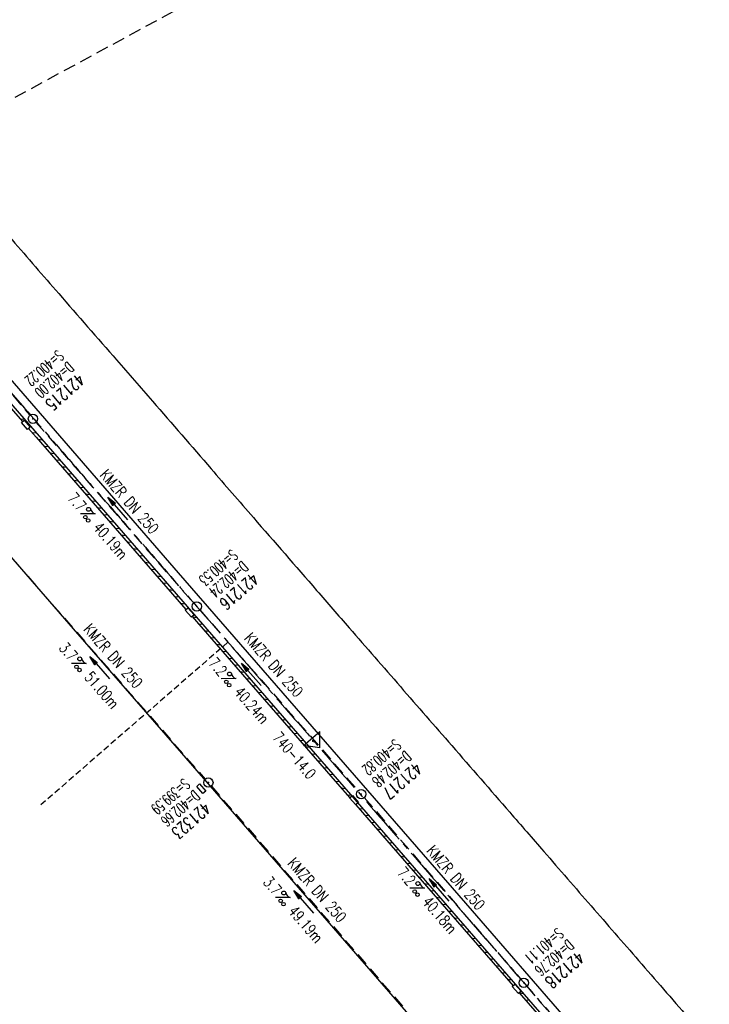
# Model space of a CAD drawing. Extents: x 450316 to 454644, y 428795 to 436505.
# Tile 223 of 256: x 451288 to 451399, y 434903 to 435062. Entities that reach past the tile are written whole.
import ezdxf
from ezdxf.enums import TextEntityAlignment as Align

# ---------------------------------------------------------------- set-up
doc = ezdxf.new("R2010")
doc.units = 0
doc.header["$LTSCALE"] = 2
doc.header["$MEASUREMENT"] = 0
for name, pattern in [('ACHSE', [5.5, 4, -0.5, 0.5, -0.5]), ('GESTRICH-X2', [1.5, 1, -0.5]), ('GESTRICHELT', [0.75, 0.5, -0.25])]:
    doc.linetypes.add(name, pattern=pattern)
doc.layers.get('0').update_dxf_attribs({"linetype": 'CONTINUOUS'})
for name, color, linetype in [('ACHSETOP', 1, 'ACHSE'), ('FBR', 8, 'CONTINUOUS'), ('HEKTOM', 1, 'GESTRICHELT'), ('KANAL', 7, 'GESTRICH-X2'), ('Netzknoten_PKT', 7, 'CONTINUOUS'), ('Netzknoten_PKT-NR', 7, 'CONTINUOUS'), ('Netzknoten_SIGNATUR', 7, 'CONTINUOUS'), ('PFEIL', 7, 'CONTINUOUS'), ('RINNE', 8, 'CONTINUOUS'), ('SCHACHTNR', 6, 'CONTINUOUS'), ('SCHSYMBOL', 7, 'CONTINUOUS'), ('TEXTO', 4, 'CONTINUOUS'), ('TEXTU', 4, 'CONTINUOUS')]:
    doc.layers.add(name, color=color, linetype=linetype)
doc.styles.add('ROMANS', font='romans.shx', dxfattribs={"width": 0.8})

# ---------------------------------------------------------------- blocks, each defined once
blk = doc.blocks.new('PROM')
blk.add_line((1.57, 1.82), (0.02, 0.02))
for centre, radius in [((0.32, 1.51), 0.317), ((0.94, 0.29), 0.283), ((1.64, 0.29), 0.283)]:
    blk.add_circle(centre, radius)
blk.add_arc((0.99, 2.68), 1.03, 239.1414, 303.3549)
blk = doc.blocks.new('PFEIL2')
at = {"color": 0}
for p, q in [((0.88, 0), (-2.4, -0.01)), ((0.88, -0.27), (0.88, 0.28)), ((0.88, 0.28), (2.43, 0.01)), ((0.91, 0.27), (0.88, 0.26)), ((0.97, 0.26), (0.88, 0.25)), ((1.02, 0.25), (0.88, 0.23)), ((1.07, 0.24), (0.88, 0.21)), ((1.13, 0.23), (0.88, 0.19)), ((1.18, 0.22), (0.88, 0.17)), ((1.24, 0.21), (0.88, 0.15)), ((1.29, 0.21), (0.88, 0.14)), ((1.34, 0.2), (0.88, 0.12)), ((1.4, 0.19), (0.88, 0.1)), ((1.45, 0.18), (0.88, 0.08)), ((1.51, 0.17), (0.88, 0.06)), ((1.56, 0.16), (0.88, 0.04)), ((1.61, 0.15), (0.88, 0.02)), ((1.67, 0.14), (0.88, 0.01)), ((1.72, 0.13), (0.88, -0.01)), ((1.78, 0.12), (0.88, -0.03)), ((1.83, 0.11), (0.88, -0.05)), ((1.88, 0.1), (0.88, -0.07)), ((1.94, 0.09), (0.88, -0.09)), ((2.05, 0.08), (0.88, -0.12)), ((1.99, 0.08), (0.88, -0.11)), ((2.1, 0.07), (0.88, -0.14)), ((2.15, 0.06), (0.88, -0.16)), ((2.21, 0.05), (0.88, -0.18)), ((2.26, 0.04), (0.88, -0.2)), ((2.32, 0.03), (0.88, -0.22)), ((2.37, 0.02), (0.88, -0.23)), ((2.42, 0.01), (0.88, -0.25)), ((2.43, 0.01), (0.88, -0.27))]:
    blk.add_line(p, q, dxfattribs=at)
blk = doc.blocks.new('GST')
at = {"color": 0}
blk.add_circle((0, 0), 0.75, dxfattribs=at)
blk.add_point((0, 0), dxfattribs=at)
blk = doc.blocks.new('17')
blk.add_lwpolyline([(-0.76, -1.22), (0.75, -1.22), (0.75, -1.8), (-0.76, -1.8)], close=True)
blk.add_blockref('GST', (0, 0))
blk = doc.blocks.new('PKT')
at = {"color": 0}
blk.add_circle((0, 0), 0.15, dxfattribs=at)
blk.add_point((0, 0), dxfattribs=at)
blk = doc.blocks.new('Station_Netzknoten')
at = {"layer": 'Netzknoten_SIGNATUR'}
for p, q in [((-1.75, 0.5), (1.75, 0.5)), ((0, -1.5), (-1.75, 0.5)), ((0, -1.5), (1.75, 0.5))]:
    blk.add_line(p, q, dxfattribs=at)
blk.add_point((0, 0), dxfattribs=at)

msp = doc.modelspace()

# ---------------------------------------------------------------- linework, layer by layer
at = {"layer": 'ACHSETOP', "flags": 128}
msp.add_lwpolyline([(451271.77, 435019.04, -0.000001), (451272.37, 435018.35, -0.000032), (451272.39, 435018.33), (451288.79, 434999.46, -0.000002), (451296.99, 434990.03, 0.000007), (451305.2, 434980.6, 0.000007), (451313.4, 434971.16, -0.000007), (451321.6, 434961.73, -0.000007), (451329.8, 434952.3, 0.000007), (451338, 434942.87, 0.000007), (451346.21, 434933.43, -0.000007), (451354.41, 434924, -0.000007), (451362.61, 434914.57, 0.000011), (451370.81, 434905.14, 0.000001), (451379.01, 434895.7, 0.000001), (451387.22, 434886.27), (451403.62, 434867.4), (451420.02, 434848.54), (451436.43, 434829.67, -0.000013), (451444.63, 434820.24, 0.000007), (451452.83, 434810.81, 0.000007), (451461.03, 434801.38, -0.000007), (451469.24, 434791.94, -0.000007), (451477.44, 434782.51, 0.000007), (451485.64, 434773.08, 0.000007), (451493.84, 434763.64, -0.000007), (451502.04, 434754.21, -0.000007), (451510.25, 434744.78, 0.000007), (451518.45, 434735.35, 0.000007), (451526.65, 434725.91, -0.000007), (451534.85, 434716.48, -0.000007), (451543.05, 434707.05, 0.000011), (451551.26, 434697.61, 0.000001), (451559.46, 434688.18, 0.000001), (451567.66, 434678.75), (451584.07, 434659.88, -0.000001), (451592.27, 434650.45, -0.000001), (451600.47, 434641.02, -0.000011), (451608.67, 434631.59, 0.000013), (451616.87, 434622.15), (451633.28, 434603.29), (451649.68, 434584.42, -0.000013), (451657.88, 434574.99, 0.000007), (451666.09, 434565.56, 0.000007), (451674.29, 434556.12, -0.000007), (451682.49, 434546.69, -0.000007), (451690.69, 434537.26, 0.000006), (451698.89, 434527.83), (451715.3, 434508.96, -0.000015), (451721.01, 434502.39, 0.000008), (451726.72, 434495.82, 0.000958), (451727.52, 434494.91, 0.000181), (451731.72, 434490.11, 0.003894), (451738.18, 434482.87, 0.00247), (451748.5, 434471.58, 0.003793), (451756.23, 434463.34, 0.003129), (451765.74, 434453.48, 0.00313), (451774.53, 434444.59, 0.003132), (451783.43, 434435.81, 0.003134), (451792.43, 434427.15, 0.003132), (451801.55, 434418.59, 0.003131), (451810.77, 434410.15, 0.00313), (451820.1, 434401.83, 0.003133), (451829.54, 434393.62, 0.003138), (451839.07, 434385.54, 0.003131), (451848.69, 434377.58, 0.003125), (451858.43, 434369.73, 0.003124), (451868.27, 434362, 0.00313), (451878.19, 434354.41, 0.003138), (451888.2, 434346.95, 0.003133), (451898.32, 434339.59, 0.003131), (451908.52, 434332.37, 0.003131), (451918.82, 434325.28, 0.003132), (451929.21, 434318.32, 0.003136), (451939.67, 434311.49, 0.00313), (451950.21, 434304.8, 0.003123), (451960.86, 434298.22, 0.003128), (451971.59, 434291.78, 0.003137), (451982.37, 434285.49, 0.003139), (451993.23, 434279.33, 0.003133), (452004.2, 434273.3, 0.003123), (452015.23, 434267.41, 0.003125), (452026.32, 434261.66, 0.003132), (452037.5, 434256.05, 0.003138), (452048.73, 434250.58, 0.003134), (452060.02, 434245.26, 0.003122), (452071.41, 434240.07, 0.003127), (452083.62, 434234.69, 0.003578), (452094.35, 434230.12, 0.002702), (452108.41, 434224.35, 0.004189), (452117.53, 434220.76, 0.00053), (452126.34, 434217.38, 0.001569), (452129.32, 434216.25, 0.000008), (452135.11, 434214.08, -0.000025), (452140.91, 434211.9), (452164.31, 434203.12, 0.000006), (452176.02, 434198.73, -0.000007), (452187.72, 434194.34), (452211.13, 434185.56), (452234.54, 434176.78, -0.000012), (452246.24, 434172.39, 0.000007), (452257.94, 434168, 0.000002), (452265.75, 434165.08, 0.000001), (452281.35, 434159.22, 0.000005), (452293.05, 434154.83, -0.000007), (452304.76, 434150.44, -0.000019), (452316.46, 434146.05, 0.000015), (452328.17, 434141.66, 0.000002), (452338.1, 434137.94, 0.000001), (452351.57, 434132.88, 0.000004), (452363.28, 434128.49, -0.000006), (452374.98, 434124.1, -0.00002), (452386.68, 434119.71, 0.00002), (452398.39, 434115.32, 0.000006), (452410.09, 434110.93, -0.000004), (452421.8, 434106.54, -0.000001), (452435.27, 434101.49, -0.000002), (452445.2, 434097.76, -0.000015), (452456.91, 434093.37, 0.000019), (452468.61, 434088.98, 0.000007), (452480.31, 434084.59, -0.000006), (452492.02, 434080.2, -0.000002), (452503.72, 434075.81, 0.000002), (452515.42, 434071.42, 0.000006), (452527.13, 434067.03, -0.000007), (452538.83, 434062.64, -0.000019), (452550.54, 434058.25, 0.000015), (452562.24, 434053.86, 0.000002), (452572.17, 434050.13, 0.000001), (452585.65, 434045.08, 0.000004), (452597.35, 434040.69, -0.000006), (452609.05, 434036.3, -0.00002), (452620.76, 434031.91, 0.00002), (452632.46, 434027.52, 0.000006), (452644.17, 434023.13, -0.000004), (452655.87, 434018.74, -0.000001), (452669.35, 434013.68, -0.000002), (452679.28, 434009.96, -0.000015), (452690.98, 434005.57, 0.000014), (452702.68, 434001.18, 0.000011), (452714.39, 433996.79, -0.000001), (452726.09, 433992.4, -0.000007), (452735.03, 433989.04, -0.000005), (452748.18, 433984.11, -0.000156), (452748.22, 433984.1, -0.000005), (452749.5, 433983.61, -0.004183), (452758.69, 433980.07, -0.002721), (452772.75, 433974.43, -0.005081), (452782.77, 433970.22, -0.003908), (452795.7, 433964.52, -0.003912), (452807.05, 433959.3, -0.003907), (452818.33, 433953.9, -0.003903), (452829.52, 433948.33, -0.003904), (452840.62, 433942.58, -0.003907), (452851.63, 433936.66, -0.003909), (452862.54, 433930.57, -0.003906), (452873.35, 433924.31, -0.003899), (452884.08, 433917.88, -0.003907), (452894.71, 433911.27, -0.003917), (452905.21, 433904.52, -0.003914), (452915.61, 433897.6, -0.003904), (452925.91, 433890.51, -0.003895), (452936.11, 433883.25, -0.003902), (452946.17, 433875.85, -0.003909), (452956.12, 433868.3, -0.003904), (452965.96, 433860.58, -0.003908), (452975.67, 433852.7, -0.00391), (452985.26, 433844.69, -0.003909), (452994.72, 433836.52, -0.003908), (453004.05, 433828.2, -0.003902), (453013.25, 433819.74, -0.003901), (453022.32, 433811.14, -0.003907), (453031.26, 433802.39, -0.003913), (453040.05, 433793.51, -0.003909), (453048.99, 433784.19, -0.00418), (453057.22, 433775.34, -0.003621), (453064.8, 433766.92, -0.003001), (453073.81, 433756.65, -0.003775), (453082.93, 433745.95, -0.004894), (453089.82, 433737.59, -0.004962), (453096.58, 433729.04, -0.003805), (453105.2, 433717.74, -0.003005), (453113.36, 433706.73, -0.003643), (453119.97, 433697.57, -0.004174), (453127.23, 433687.17, -0.004295), (453134.1, 433676.95, -0.003507), (453140.02, 433667.85, -0.002688), (453147.59, 433655.9, -0.003695), (453155.36, 433643.25, -0.00538), (453160.55, 433634.47, -0.005332), (453165.53, 433625.6, -0.003667), (453172.54, 433612.58, -0.002679), (453179.1, 433600.02, -0.003501), (453183.99, 433590.35, -0.004313), (453189.2, 433579.67, -0.003909), (453194.74, 433567.79, -0.003909), (453199.85, 433556.38, -0.003909), (453204.78, 433544.89, -0.003903), (453209.81, 433532.66, -0.004384), (453214.1, 433521.7, -0.003423), (453219.66, 433506.82, -0.005955), (453222.69, 433498.22, -0.000145), (453225.57, 433489.74, -0.000252), (453227.22, 433484.85, -0.000085), (453230.06, 433476.42, -0.000405), (453230.66, 433474.65, -0.003646), (453233.57, 433465.74, 0.00217), (453238.42, 433450.76, 0.000006), (453242.33, 433438.88, -0.000007), (453246.23, 433427.01, -0.000012), (453250.13, 433415.13, 0.000009), (453254.03, 433403.26, 0.003001), (453258.01, 433391.4, -0.003002), (453261.98, 433379.55, -0.003008), (453265.82, 433367.65, 0.003009), (453269.65, 433355.76, 0.00001), (453273.55, 433343.88, -0.000019), (453277.45, 433332.01), (453285.26, 433308.26, 0.000005), (453289.16, 433296.38, -0.000004), (453293.06, 433284.51, -0.000001), (453297.41, 433271.27, -0.000001), (453300.87, 433260.76, -0.00001), (453304.77, 433248.88, 0.000008), (453308.67, 433237.01, 0.000011), (453312.58, 433225.13, -0.000004), (453316.48, 433213.26, -0.000007), (453317.96, 433208.76, -0.000002), (453324.28, 433189.51, -0.00006), (453324.75, 433188.09, 0.000004), (453325.21, 433186.68, 0.001409), (453327.81, 433178.86, 0.000842), (453332.21, 433165.79, 0.002106), (453335.59, 433155.93, 0.001506), (453340.42, 433142.18, 0.001603), (453344.59, 433130.55, 0.001566), (453348.93, 433118.67, 0.00157), (453353.28, 433106.99, 0.001563), (453357.73, 433095.28, 0.001555), (453362.24, 433083.61, 0.001558), (453366.82, 433071.99, 0.001562), (453371.48, 433060.39, 0.001561), (453376.21, 433048.82, 0.001565), (453381.01, 433037.27, 0.001565), (453385.88, 433025.76, 0.001563), (453390.82, 433014.29, 0.001561), (453395.84, 433002.83, 0.001559), (453400.93, 432991.41, 0.00156), (453406.08, 432980.03, 0.001563), (453411.31, 432968.67, 0.001565), (453416.61, 432957.35, 0.001562), (453421.98, 432946.08, 0.001558), (453427.42, 432934.81, 0.001559), (453432.94, 432923.58, 0.001564), (453438.52, 432912.41, 0.001566), (453444.16, 432901.27, 0.001564), (453449.89, 432890.15, 0.001558), (453455.36, 432879.68, 0.001394), (453461.54, 432868.03, 0.001724), (453468.57, 432854.96, 0.002516), (453473.46, 432846.05, 0.001346), (453478.16, 432837.66, 0.000835), (453485.79, 432824.15, 0.000825), (453493.39, 432810.79, 0.001335), (453498.13, 432802.56, 0.002522), (453503.26, 432793.8, 0.001723), (453510.87, 432781.05, 0.001395), (453517.7, 432769.77, 0.001557), (453523.88, 432759.7, 0.001564), (453531.45, 432747.52, 0.002105), (453537.15, 432738.52, 0.001027), (453545.2, 432725.95, 0.001523), (453550.68, 432717.5, 0.000001), (453550.84, 432717.26, 0.000124), (453550.84, 432717.26, 0.000024), (453557.6, 432706.91, -0.000007), (453564.35, 432696.57, -0.000001), (453571.19, 432686.1, 0.000005), (453578.03, 432675.64, 0.000012), (453584.86, 432665.17, -0.000012), (453591.7, 432654.7, -0.000004), (453598.53, 432644.24, 0.000004), (453605.37, 432633.77, 0.000001), (453612.2, 432623.31, -0.000001), (453619.04, 432612.84, -0.000004), (453625.87, 432602.38, 0.000003), (453632.71, 432591.91), (453646.38, 432570.98, -0.000014), (453650.94, 432564, -0.000007), (453660.05, 432550.05, -0.002465), (453666.82, 432539.57, 0.002471), (453673.57, 432529.12, 0.002497), (453680.47, 432518.67, -0.002488), (453687.39, 432508.18, -0.000003), (453694.22, 432497.72, 0.000006), (453701.06, 432487.25), (453714.73, 432466.32, -0.000006), (453721.57, 432455.86, 0.000006), (453728.4, 432445.39, 0.000183), (453728.47, 432445.28, -0.000027), (453728.97, 432444.52, -0.003905), (453733.99, 432436.71, -0.002472), (453741.77, 432424.27, -0.005163), (453747.3, 432415.1, -0.003867), (453754.47, 432402.74, -0.003958), (453760.53, 432391.89, -0.003913), (453766.49, 432380.82, -0.003903), (453772.25, 432369.72, -0.003904), (453777.83, 432358.53, -0.003901), (453783.48, 432346.73, -0.004288), (453788.46, 432335.91, -0.003523), (453794.25, 432322.76, -0.004762), (453798.38, 432312.96, -0.001651), (453802.11, 432303.78, -0.002689), (453804.34, 432298.12, -0.001542), (453805.53, 432295.04, -0.000893), (453807.56, 432289.71, -0.005639), (453811.07, 432280.12, -0.003891), (453815.88, 432266.14, -0.00573), (453819.49, 432254.95, -0.005082), (453823.29, 432242.26, -0.004537), (453827.3, 432227.85, -0.006762), (453829.77, 432218.12, -0.001828), (453832.34, 432207.23, -0.002855), (453833.92, 432200.25, -0.000688), (453834.59, 432197.18, -0.000614), (453835.33, 432193.75, -0.005087), (453837.35, 432183.82, -0.003463), (453840.08, 432169.2, -0.004355), (453841.88, 432158.58, -0.003298), (453844.05, 432144.52, -0.003873), (453845.96, 432130.87, -0.004703), (453847.34, 432119.6, -0.004431), (453848.68, 432106.66, -0.004859), (453849.68, 432094.85, -0.001971), (453850.76, 432079.75, -0.003754), (453851.23, 432071.81, -0.000235), (453851.27, 432071.06, -0.000154), (453851.33, 432069.9, -0.005004), (453851.76, 432059.36, -0.003657), (453852.1, 432044.92, -0.006284), (453852.13, 432034.65, -0.00442), (453851.87, 432020.06, -0.004496), (453851.36, 432005.74, -0.005961), (453850.74, 431994.95, -0.004032), (453849.63, 431980.54, -0.005521), (453848.62, 431970.04, -0.000545), (453848.17, 431965.89, -0.00099), (453847.92, 431963.6, -0.002817), (453847.08, 431956.57, -0.001743), (453845.62, 431945.22, -0.004295), (453844.13, 431934.59, -0.003233), (453841.93, 431920.5, -0.003719), (453839.9, 431908.59, -0.003474), (453837.54, 431895.88, -0.003471), (453834.93, 431882.78, -0.003984), (453832.48, 431871.4, -0.002961), (453829.25, 431857.36, -0.00403), (453826.74, 431847.07, -0.001132), (453824.96, 431840.11, -0.001603), (453823.67, 431835.21, -0.002375), (453822.37, 431830.36, -0.001541), (453820.3, 431822.92, -0.005811), (453817.74, 431814.24, -0.003321), (453813, 431799.15, -0.004369), (453808.95, 431786.93, -0.004589), (453804.89, 431775.36, -0.004977), (453800.13, 431762.59, -0.00596), (453795.93, 431752.02, -0.002426), (453790.61, 431739.3, -0.004094), (453787.37, 431731.79, -0.000338), (453786.71, 431730.31, -0.000388), (453786.14, 431729.02, -0.004625), (453782.63, 431721.36, -0.002368), (453775.59, 431706.51, -0.004069), (453770.2, 431695.52, -0.003863), (453764.34, 431684.03, -0.004659), (453758.24, 431672.55, -0.005048), (453752.4, 431662.07, -0.002758), (453744.86, 431649, -0.004203), (453739.78, 431640.49, -0.000453), (453738.55, 431638.46, -0.00049), (453737.41, 431636.59, -0.004121), (453733.36, 431630.11, -0.00246), (453726.45, 431619.35, -0.006277), (453720.59, 431610.57, -0.004581), (453712.3, 431598.73, -0.005038), (453704.6, 431588.16, -0.005528), (453697.38, 431578.67, -0.004083), (453688.22, 431567.1, -0.005886), (453681.7, 431559.21, -0.001219), (453676.74, 431553.36, -0.002238), (453674.01, 431550.2, -0.001962), (453670.56, 431546.26, -0.001297), (453665.3, 431540.34, -0.004313), (453658.17, 431532.48, -0.003182), (453648.34, 431521.97, -0.004167), (453639.22, 431512.51, -0.00462), (453630.85, 431504.12, -0.002727), (453619.91, 431493.48, -0.004271), (453612.84, 431486.78, -0.000068), (453609.88, 431484.03, -0.000648), (453609.57, 431483.75, -0.000003), (453600.64, 431475.49, -0.000005), (453594.49, 431469.8), (453576.13, 431452.83), (453557.78, 431435.85), (453539.42, 431418.88), (453521.07, 431401.91, 0.000001), (453511.89, 431393.42, 0.000001), (453502.71, 431384.94, 0.000013), (453493.53, 431376.45, -0.000013), (453484.35, 431367.96, 0), (453475.18, 431359.48, 0), (453466, 431350.99), (453447.64, 431334.02, 0.000001), (453438.46, 431325.53, 0.000001), (453429.29, 431317.04, 0.000013), (453420.11, 431308.56, -0.000007), (453410.93, 431300.07, -0.000004), (453403.53, 431293.23, -0.000002), (453392.58, 431283.1, -0.00001), (453383.4, 431274.61, 0.000015), (453374.22, 431266.13, 0.000014), (453365.04, 431257.64, -0.000013), (453355.86, 431249.15, 0), (453343.63, 431237.84, -0.000001), (453337.51, 431232.18), (453319.15, 431215.21, 0.000001), (453309.98, 431206.72, 0.000001), (453300.8, 431198.24, 0.000013), (453291.62, 431189.75, -0.000013), (453282.44, 431181.26, -0.000001), (453273.27, 431172.78, -0.000001), (453264.09, 431164.29), (453245.73, 431147.32), (453227.38, 431130.34), (453209.02, 431113.37, 0.000014), (453199.84, 431104.89, -0.000009), (453190.66, 431096.4, -0.000019), (453181.49, 431087.91, 0.000019), (453172.31, 431079.43, 0.000009), (453163.13, 431070.94, -0.000008), (453153.95, 431062.45), (453135.6, 431045.48, 0.000009), (453134.86, 431044.8, 0.000002), (453130.42, 431040.69, 0.002804), (453126.11, 431036.66, 0.001372), (453117.38, 431028.36, 0.005333), (453110.16, 431021.31, 0.003613), (453099.69, 431010.7, 0.004216), (453091.36, 431002.01, 0.003913), (453082.55, 430992.5, 0.00391), (453074.2, 430983.2, 0.003911), (453066, 430973.77, 0.003912), (453057.94, 430964.21, 0.003915), (453050.03, 430954.53, 0.00391), (453042.29, 430944.73, 0.003905), (453034.68, 430934.8, 0.003908), (453027.23, 430924.75, 0.003912), (453019.95, 430914.6, 0.003918), (453012.83, 430904.33, 0.003918), (453005.87, 430893.95, 0.003907), (452999.07, 430883.47, 0.0039), (452992.43, 430872.86, 0.003908), (452985.95, 430862.15, 0.00392), (452979.66, 430851.37, 0.00392), (452973.54, 430840.5, 0.003904), (452967.57, 430829.49, 0.003903), (452961.77, 430818.39, 0.003916), (452956.17, 430807.24, 0.00392), (452950.74, 430796, 0.00391), (452945.47, 430784.65, 0.003904), (452940.39, 430773.22, 0.00391), (452935.48, 430761.73, 0.003913), (452930.76, 430750.17, 0.003909), (452926.22, 430738.51, 0.003913), (452921.86, 430726.79, 0.003918), (452917.69, 430715.02, 0.003913), (452913.7, 430703.18, 0.003909), (452909.89, 430691.26, 0.003904), (452906.27, 430679.29, 0.003908), (452902.84, 430667.28, 0.003914), (452899.6, 430655.21, 0.003911), (452896.55, 430643.09, 0.003914), (452893.69, 430630.91, 0.003917), (452891.02, 430618.71, 0.003911), (452890.73, 430617.31, 0.000237), (452886.25, 430594.17, 0.007575), (452884.76, 430585.79, 0.003906), (452882.25, 430569.49)], format="xyb", dxfattribs=at)
at = {"layer": 'FBR', "flags": 128}
for points in [[(450931.02, 435664.25, 0), (450939.29, 435645.95, 0.000057)], [(451603.01, 434662.96, 0.000001), (451617.47, 434646.37, 0.000004)], [(451702.59, 434548.49, -0.000002), (451714.33, 434534.99, -0.000013)], [(451255.01, 435064.68, 0.002097), (451263.19, 435054.64, 0.001787), (451272.41, 435043.51, 0.002829), (451278.29, 435036.54, 0.001161), (451286.77, 435026.64, 0.001316), (451294.3, 435017.95, 0.000564), (451303.64, 435007.25, -0.000913), (451309.41, 435000.62, -0.000317), (451318.87, 434989.71, 0.00044), (451325.7, 434981.84, 0.000079), (451335.91, 434970.09, 0.000154), (451341.15, 434964.07, 0.000147), (451349.43, 434954.57, -0.000231), (451357.71, 434945.06, -0.000033), (451367.06, 434934.31, -0.000057), (451372.55, 434928, -0.000033), (451380.2, 434919.2, 0.000014), (451387.86, 434910.4, 0.000069), (451395.88, 434901.18, -0.000074), (451403.9, 434891.95, -0.000621)]]:
    msp.add_lwpolyline(points, format="xyb", dxfattribs=at)
for points in [[(451058.4, 435346.64), (451069.5, 435324.06), (451080.4, 435302.85), (451093.24, 435278.96), (451105.22, 435257.47), (451120.15, 435231.81), (451136.5, 435205.09), (451151.35, 435181.83), (451160.89, 435167.29), (451173.74, 435148.45), (451192.35, 435122.02), (451206.75, 435102.5), (451222.06, 435082.26), (451236.57, 435063.73), (451251.47, 435045.22), (451267.3, 435026.29), (451282.53, 435008.65), (451313.58, 434972.9), (451361.01, 434918.41), (451376.12, 434900.99)], [(451363.9, 434886.59), (451313.07, 434945.08), (451296.69, 434963.87), (451279.24, 434983.92), (451267.28, 434997.75), (451257.66, 435008.92), (451255.13, 435011.91), (451253.11, 435014.42), (451242.06, 435028.39), (451241.26, 435029.38), (451232.46, 435040.04), (451228.21, 435045.16), (451219.88, 435055.12), (451215.84, 435060), (451212.47, 435064.1)]]:
    msp.add_lwpolyline(points, dxfattribs=at)
at = {"layer": 'FBR'}
msp.add_lwpolyline([(451391.08, 434880.04), (451339.65, 434939.24), (451278.32, 435009.72), (451262.84, 435027.44), (451243.77, 435049.71), (451227.26, 435069.7), (451210.41, 435090.87), (451196.59, 435109.3), (451179.96, 435132.35), (451167.66, 435149.96), (451152.12, 435173.16), (451139.95, 435191.86), (451126.8, 435212.87), (451114.12, 435233.93), (451101.64, 435255.44), (451089.37, 435277.4), (451077.2, 435300.22), (451066.25, 435321.45), (451054.41, 435345.4)], dxfattribs=at)
at = {"layer": 'HEKTOM'}
msp.add_line((451321.59, 434961.72), (451291.41, 434935.5), dxfattribs=at)
at = {"layer": 'KANAL'}
for p, q in [((451284.62, 435048.19), (451381.59, 435100.81)), ((451261.37, 435031.06), (451289.66, 434998.34)), ((451290.62, 434997.22), (451316.06, 434968.06)), ((451285.34, 434976.91), (451317.94, 434939.66)), ((451317.06, 434966.94), (451342.59, 434937.81)), ((451318.94, 434938.53), (451350.22, 434902.53)), ((451343.59, 434936.69), (451368.81, 434907.38)), ((451369.81, 434906.25), (451394.62, 434877.53))]:
    msp.add_line(p, q, dxfattribs=at)
at = {"layer": 'RINNE'}
for p, q in [((451288.06, 434997.77), (451288.78, 434997.7)), ((451289.98, 434995.57), (451290.7, 434995.49)), ((451290.93, 434994.47), (451291.66, 434994.39)), ((451291.89, 434993.36), (451292.62, 434993.29)), ((451292.85, 434992.26), (451293.58, 434992.19)), ((451293.81, 434991.16), (451294.54, 434991.09)), ((451294.77, 434990.06), (451295.49, 434989.98)), ((451295.73, 434988.95), (451296.45, 434988.88)), ((451296.68, 434987.85), (451297.41, 434987.78)), ((451297.64, 434986.75), (451298.37, 434986.68)), ((451298.6, 434985.65), (451299.33, 434985.57)), ((451299.56, 434984.55), (451300.28, 434984.47)), ((451300.52, 434983.44), (451301.24, 434983.37)), ((451301.47, 434982.34), (451302.2, 434982.27)), ((451302.43, 434981.24), (451303.16, 434981.17)), ((451303.39, 434980.14), (451304.12, 434980.06)), ((451304.35, 434979.03), (451305.08, 434978.96)), ((451305.31, 434977.93), (451306.03, 434977.86)), ((451306.27, 434976.83), (451306.99, 434976.76)), ((451307.23, 434975.73), (451307.95, 434975.65)), ((451308.18, 434974.63), (451308.91, 434974.55)), ((451309.14, 434973.52), (451309.87, 434973.45)), ((451310.1, 434972.42), (451310.83, 434972.35)), ((451311.06, 434971.32), (451311.79, 434971.24)), ((451312.02, 434970.22), (451312.75, 434970.14)), ((451312.98, 434969.11), (451313.71, 434969.04)), ((451313.94, 434968.01), (451314.67, 434967.94)), ((451315.86, 434965.81), (451316.59, 434965.73)), ((451316.82, 434964.7), (451317.55, 434964.63)), ((451317.78, 434963.6), (451318.51, 434963.53)), ((451318.74, 434962.5), (451319.47, 434962.43)), ((451319.7, 434961.4), (451320.43, 434961.32)), ((451320.66, 434960.29), (451321.39, 434960.22)), ((451321.62, 434959.19), (451322.35, 434959.12)), ((451322.58, 434958.09), (451323.31, 434958.02)), ((451323.54, 434956.99), (451324.27, 434956.91)), ((451324.5, 434955.89), (451325.22, 434955.81)), ((451325.46, 434954.78), (451326.18, 434954.71)), ((451326.42, 434953.68), (451327.14, 434953.61)), ((451327.38, 434952.58), (451328.1, 434952.5)), ((451328.34, 434951.48), (451329.06, 434951.4)), ((451329.29, 434950.37), (451330.02, 434950.3)), ((451330.25, 434949.27), (451330.98, 434949.2)), ((451331.21, 434948.17), (451331.94, 434948.09)), ((451332.17, 434947.07), (451332.9, 434946.99)), ((451333.13, 434945.96), (451333.86, 434945.89)), ((451334.09, 434944.86), (451334.82, 434944.79)), ((451335.05, 434943.76), (451335.78, 434943.69)), ((451336.01, 434942.66), (451336.74, 434942.58)), ((451336.97, 434941.55), (451337.7, 434941.48)), ((451337.93, 434940.45), (451338.66, 434940.38)), ((451338.89, 434939.35), (451339.62, 434939.28)), ((451339.85, 434938.25), (451340.57, 434938.17)), ((451340.8, 434937.15), (451341.53, 434937.07)), ((451342.72, 434934.94), (451343.45, 434934.87)), ((451343.68, 434933.84), (451344.4, 434933.77)), ((451344.64, 434932.74), (451345.36, 434932.66)), ((451345.59, 434931.63), (451346.32, 434931.56)), ((451346.55, 434930.53), (451347.28, 434930.46)), ((451347.51, 434929.43), (451348.24, 434929.36)), ((451348.47, 434928.33), (451349.19, 434928.25)), ((451349.43, 434927.23), (451350.15, 434927.15)), ((451350.38, 434926.12), (451351.11, 434926.05)), ((451351.34, 434925.02), (451352.07, 434924.95)), ((451352.3, 434923.92), (451353.03, 434923.85)), ((451353.26, 434922.82), (451353.98, 434922.74)), ((451354.21, 434921.71), (451354.94, 434921.64)), ((451355.17, 434920.61), (451355.9, 434920.54)), ((451356.13, 434919.51), (451356.86, 434919.44)), ((451357.09, 434918.41), (451357.81, 434918.33)), ((451358.05, 434917.31), (451358.77, 434917.23)), ((451359, 434916.2), (451359.73, 434916.13)), ((451359.96, 434915.1), (451360.69, 434915.03)), ((451360.92, 434914), (451361.65, 434913.93)), ((451361.88, 434912.9), (451362.6, 434912.82)), ((451362.83, 434911.79), (451363.56, 434911.72)), ((451363.79, 434910.69), (451364.52, 434910.62)), ((451364.75, 434909.59), (451365.48, 434909.52)), ((451365.71, 434908.49), (451366.43, 434908.41)), ((451366.67, 434907.39), (451367.39, 434907.31)), ((451368.35, 434906.21), (451368.35, 434906.21)), ((451368.58, 434905.18), (451369.31, 434905.11)), ((451369.54, 434904.08), (451370.27, 434904.01))]:
    msp.add_line(p, q, dxfattribs=at)
for points in [[(451260.05, 435029.93), (451262.46, 435027.12), (451277.94, 435009.39), (451288.45, 434997.32)], [(451289.44, 434996.18), (451290.64, 434994.8), (451306.58, 434976.47), (451314.83, 434966.99)], [(451315.81, 434965.86), (451324.66, 434955.7), (451339.27, 434938.91), (451341.24, 434936.64)], [(451342.23, 434935.51), (451358.61, 434916.66), (451367.6, 434906.31)], [(451368.58, 434905.18), (451375.82, 434896.85), (451390.7, 434879.72), (451393.46, 434876.54)]]:
    msp.add_lwpolyline(points, dxfattribs=at)

# ---------------------------------------------------------------- block references
at = {"layer": 'Netzknoten_PKT'}
msp.add_blockref('PKT', (451335.42, 434945.83), dxfattribs=at)
at = {"layer": 'Netzknoten_SIGNATUR', "rotation": 41.00765208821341}
msp.add_blockref('Station_Netzknoten', (451335.42, 434945.83), dxfattribs=at)
at = {"layer": 'PFEIL'}
for p, rotation in [((451303.82, 434983.3), 131.1177), ((451300.9, 434957.63), 131.1763), ((451325.37, 434956.53), 131.2469), ((451355.64, 434921.78), 130.7427), ((451333.82, 434919.87), 130.9769)]:
    msp.add_blockref('PFEIL2', p, dxfattribs=dict(at, rotation=rotation))
at = {"layer": 'SCHSYMBOL', "rotation": 311.008}
for p in [(451290.14, 434997.78), (451316.57, 434967.51), (451318.44, 434939.1), (451343.09, 434937.25), (451369.32, 434906.81)]:
    msp.add_blockref('17', p, dxfattribs=at)
at = {"layer": 'TEXTU'}
for p, rotation in [((451297.76, 434982.42), 311.1177), ((451296.34, 434958.29), 311.1763), ((451320.5, 434955.86), 311.2469), ((451350.89, 434922.07), 310.7427), ((451329.26, 434920.55), 310.9769)]:
    msp.add_blockref('PROM', p, dxfattribs=dict(at, rotation=rotation))

# ---------------------------------------------------------------- texts
at = {"layer": 'Netzknoten_PKT-NR', "style": 'ROMANS', "width": 0.75}
msp.add_text('740-14.0', height=1.8, rotation=310.9088, dxfattribs=at).set_placement((451334.6, 434939.47), align=Align.RIGHT)
at = {"layer": 'SCHACHTNR', "style": 'ROMANS'}
for s, height, width, p in [('S=400.22', 1.8, 0.6, (451294.13, 435008.97)), ('D=402.00', 1.8, 0.6, (451295.75, 435007.1)), ('421215', 2, 0.7, (451297.41, 435005.19)), ('S=400.53', 1.8, 0.6, (451322.19, 434976.8)), ('D=402.24', 1.8, 0.6, (451323.85, 434974.93)), ('421216', 2, 0.7, (451325.47, 434973.05)), ('S=400.82', 1.8, 0.6, (451348.53, 434946.22)), ('D=402.48', 1.8, 0.6, (451350.19, 434944.34)), ('421217', 2, 0.7, (451351.81, 434942.47)), ('S=399.59', 1.8, 0.6, (451314.47, 434939.88)), ('D=402.66', 1.8, 0.6, (451316.09, 434938)), ('421323', 2, 0.7, (451317.75, 434936.09)), ('S=401.11', 1.8, 0.6, (451374.75, 434915.78)), ('D=402.76', 1.8, 0.6, (451376.41, 434913.91)), ('421218', 2, 0.7, (451378.03, 434912))]:
    msp.add_text(s, height=height, rotation=221.008, dxfattribs=dict(at, width=width)).set_placement(p)
at = {"layer": 'TEXTO', "style": 'ROMANS', "width": 0.75}
for rotation, p in [(311.1177, (451305.03, 434983.84)), (311.1763, (451302.41, 434958.94)), (311.2469, (451328.32, 434957.5)), (310.7427, (451357.69, 434923.19)), (310.9769, (451335.31, 434921.19))]:
    msp.add_text('KMZR DN 250', height=1.8, rotation=rotation, dxfattribs=at).set_placement(p, align=Align.CENTER)
at = {"layer": 'TEXTU', "style": 'ROMANS', "width": 0.75}
for s, rotation, p in [('7.7', 311.1177, (451295.63, 434984.87)), ('40.19m', 311.1177, (451299.72, 434980.15)), ('3.7', 311.1763, (451294.22, 434960.72)), ('7.2', 311.2469, (451318.36, 434958.27)), ('51.00m', 311.1763, (451298.31, 434956.03)), ('40.24m', 311.2469, (451322.48, 434953.62)), ('7.2', 310.7427, (451348.78, 434924.5)), ('3.7', 310.9769, (451327.16, 434922.97)), ('40.18m', 310.7427, (451352.84, 434919.81)), ('49.19m', 310.9769, (451331.22, 434918.28))]:
    msp.add_text(s, height=1.8, rotation=rotation, dxfattribs=at).set_placement(p)

doc.saveas('drawing.dxf')
